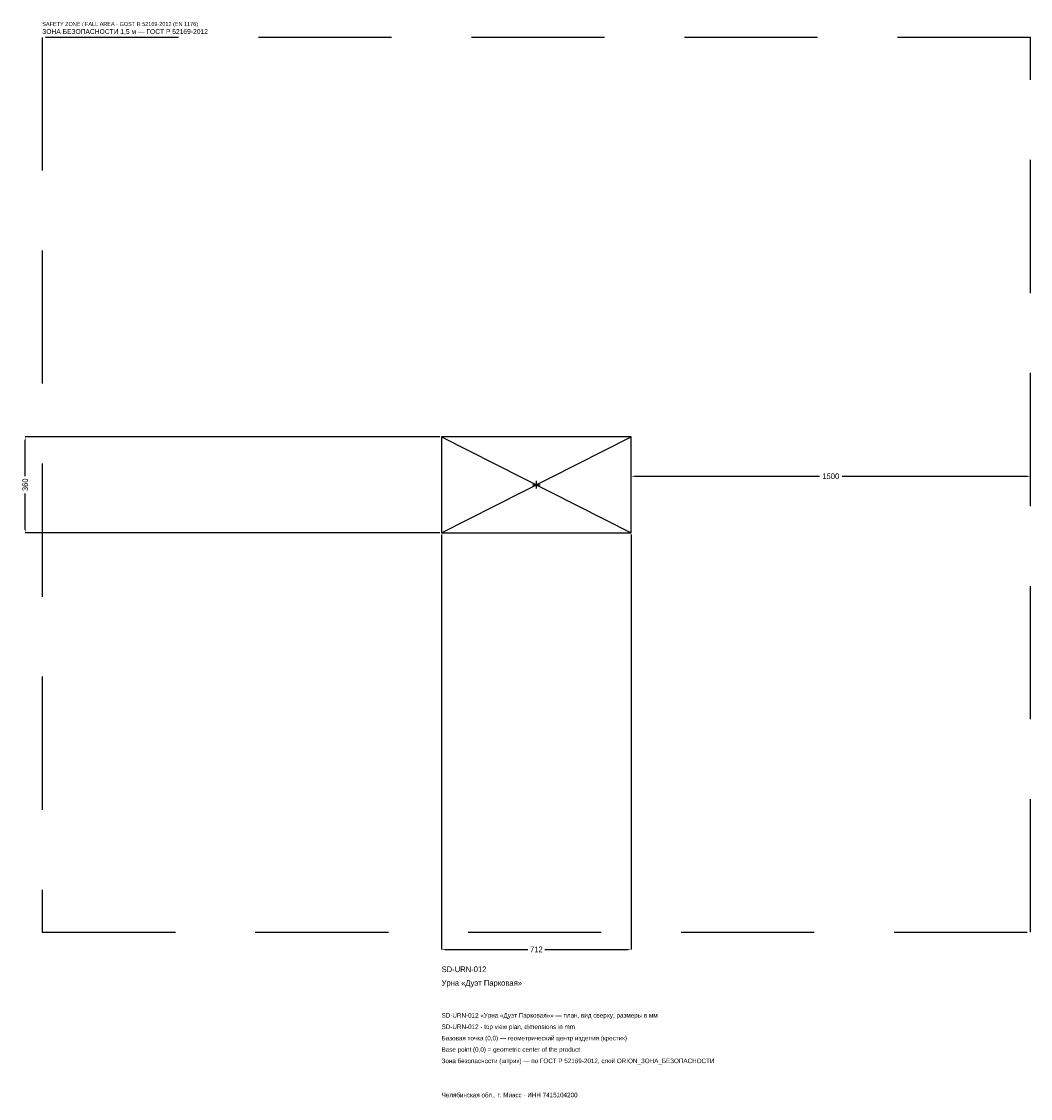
# Model space of a CAD drawing. Header units: metres. Extents: x -1934 to 1856, y -2304 to 1739.
import ezdxf

# ---------------------------------------------------------------- set-up
doc = ezdxf.new("R2010")
doc.units = ezdxf.units.M
doc.linetypes.add('DASHED', pattern=[800, 500, -300])
for name, color, linetype in [('ORION_ДАННЫЕ', 3, 'Continuous'), ('ORION_ЗОНА_БЕЗОПАСНОСТИ', 1, 'Continuous'), ('ORION_КОНТУР', 7, 'Continuous'), ('ORION_РАЗМЕРЫ', 8, 'Continuous')]:
    doc.layers.add(name, color=color, linetype=linetype)
doc.dimstyles.new('ORION', dxfattribs={"dimtxt": 21.36, "dimasz": 12.816, "dimexe": 1.25, "dimexo": 6.408, "dimtad": 1, "dimdec": 0, "dimcen": 2.5, "dimazin": 3, "dimtfac": 1, "dimtmove": 0, "dimatfit": 3, "dimarcsym": 0})

# ---------------------------------------------------------------- blocks, each defined once
blk = doc.blocks.new('_CLOSEDFILLED')
at = {"color": 0, "linetype": 'BYBLOCK'}
blk.add_solid([(-1, 0.16), (0, 0), (-1, -0.16)], dxfattribs=at)
blk = doc.blocks.new('*D1')
for p, q in [((-356, -186.408), (-356, -1744.08)), ((356, -186.408), (356, -1744.08)), ((-343.184, -1744.08), (-32.04, -1744.08)), ((32.04, -1744.08), (343.184, -1744.08))]:
    blk.add_line(p, q)
at = {"layer": 'Defpoints'}
for p in [(-356, -180), (356, -180), (-356, -1744.08)]:
    blk.add_point(p, dxfattribs=at)
at = {"layer": 'ORION_РАЗМЕРЫ', "xscale": 12.815999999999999, "yscale": 12.815999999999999, "rotation": 180}
blk.add_blockref('_CLOSEDFILLED', (-356, -1744.08), dxfattribs=at)
at = {"layer": 'ORION_РАЗМЕРЫ', "xscale": 12.815999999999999, "yscale": 12.815999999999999}
blk.add_blockref('_CLOSEDFILLED', (356, -1744.08), dxfattribs=at)
at = {"layer": 'ORION_РАЗМЕРЫ', "insert": (0, -1744.08), "char_height": 21.36, "attachment_point": 5}
blk.add_mtext('712', dxfattribs=at)
blk = doc.blocks.new('*D2')
for p, q in [((-362.408, 180), (-1920.08, 180)), ((-1920.08, 32.04), (-1920.08, 167.184)), ((-1920.08, -167.184), (-1920.08, -32.04)), ((-362.408, -180), (-1920.08, -180))]:
    blk.add_line(p, q)
at = {"layer": 'Defpoints'}
for p in [(-356, 180), (-1920.08, -180), (-356, -180)]:
    blk.add_point(p, dxfattribs=at)
at = {"layer": 'ORION_РАЗМЕРЫ', "xscale": 12.815999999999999, "yscale": 12.815999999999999}
for p, rotation in [((-1920.08, 180), 90), ((-1920.08, -180), 270)]:
    blk.add_blockref('_CLOSEDFILLED', p, dxfattribs=dict(at, rotation=rotation))
at = {"layer": 'ORION_РАЗМЕРЫ', "insert": (-1920.08, 0), "char_height": 21.36, "attachment_point": 5, "rotation": 90}
blk.add_mtext('360', dxfattribs=at)
blk = doc.blocks.new('*D3')
for p, q in [((356, 6.408), (356, 32.04)), ((368.816, 32.04), (1063.28, 32.04)), ((1148.72, 32.04), (1843.184, 32.04)), ((1856, 6.408), (1856, 32.04))]:
    blk.add_line(p, q)
at = {"layer": 'Defpoints'}
for p in [(356, 32.04), (356, 0), (1856, 0)]:
    blk.add_point(p, dxfattribs=at)
at = {"layer": 'ORION_РАЗМЕРЫ', "xscale": 12.815999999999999, "yscale": 12.815999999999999, "rotation": 180}
blk.add_blockref('_CLOSEDFILLED', (356, 32.04), dxfattribs=at)
at = {"layer": 'ORION_РАЗМЕРЫ', "xscale": 12.815999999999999, "yscale": 12.815999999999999}
blk.add_blockref('_CLOSEDFILLED', (1856, 32.04), dxfattribs=at)
at = {"layer": 'ORION_РАЗМЕРЫ', "insert": (1106, 32.04), "char_height": 21.36, "attachment_point": 5}
blk.add_mtext('1500', dxfattribs=at)
blk = doc.blocks.new('ОРИОН SD-URN-012 Урна Дуэт Парковая')
at = {"layer": 'ORION_ЗОНА_БЕЗОПАСНОСТИ', "linetype": 'DASHED'}
blk.add_lwpolyline([(-1856, -1680), (1856, -1680), (1856, 1680), (-1856, 1680)], close=True, dxfattribs=at)
at = {"layer": 'ORION_КОНТУР'}
for p, q in [((-356, -180), (356, 180)), ((-356, 180), (356, -180))]:
    blk.add_line(p, q, dxfattribs=at)
blk.add_lwpolyline([(-356, -180), (356, -180), (356, 180), (-356, 180)], close=True, dxfattribs=at)
at = {"layer": 'ORION_РАЗМЕРЫ'}
for p, q in [((-14.4, 0), (14.4, 0)), ((0, -14.4), (0, 14.4))]:
    blk.add_line(p, q, dxfattribs=at)
at = {"layer": 'ORION_ДАННЫЕ'}
for tag, p in [('АРТИКУЛ', (-356, -1829.52)), ('НАИМЕНОВАНИЕ', (-356, -1880.784))]:
    blk.add_attdef(tag, p, '', height=21.36, dxfattribs=at)
at = {"layer": 'ORION_ДАННЫЕ', "flags": 1}
for tag, p in [('ПРОИЗВОДИТЕЛЬ', (-356, -1932.048)), ('ТЕЛЕФОН', (-356, -1983.312)), ('САЙТ', (-356, -2085.84)), ('АДРЕС', (-356, -2137.104)), ('РЕКВИЗИТЫ', (-356, -2188.368)), ('ГАБАРИТЫ', (-356, -2239.632)), ('ЗОНА_БЕЗОПАСНОСТИ', (-356, -2290.896))]:
    blk.add_attdef(tag, p, '', height=21.36, dxfattribs=at)
at = {"layer": 'ORION_ЗОНА_БЕЗОПАСНОСТИ', "color": 1}
for s, height, p in [('SAFETY ZONE / FALL AREA - GOST R 52169-2012 (EN 1176)', 14.952, (-1856, 1722.72)), ('ЗОНА БЕЗОПАСНОСТИ 1,5 м — ГОСТ Р 52169-2012', 18.156, (-1856, 1692.816))]:
    blk.add_text(s, height=height, dxfattribs=at).set_placement(p)
at = {"layer": 'ORION_РАЗМЕРЫ'}
dim = blk.add_linear_dim(base=(-1920.08, -180), p1=(-356, -180), p2=(-356, 180), angle=90, dimstyle='ORION', dxfattribs=at)
dim.commit()
dim.dimension.update_dxf_attribs({"geometry": '*D2', "text_midpoint": (-1920.08, 0)})
for base, p1, p2, picture, middle in [((356, 32.04), (356, 0), (1856, 0), '*D3', (1106, 32.04)), ((-356, -1744.08), (-356, -180), (356, -180), '*D1', (0, -1744.08))]:
    dim = blk.add_linear_dim(base=base, p1=p1, p2=p2, dimstyle='ORION', dxfattribs=at)
    dim.commit()
    dim.dimension.update_dxf_attribs({"geometry": picture, "text_midpoint": middle})

msp = doc.modelspace()

# ---------------------------------------------------------------- block references
msp.add_blockref('ОРИОН SD-URN-012 Урна Дуэт Парковая', (0, 0)).add_auto_attribs({'АРТИКУЛ': 'SD-URN-012', 'НАИМЕНОВАНИЕ': 'Урна «Дуэт Парковая»'})

# ---------------------------------------------------------------- texts
at = {"layer": 'ORION_ДАННЫЕ', "color": 3}
for s, p in [('SD-URN-012 «Урна «Дуэт Парковая»» — план, вид сверху, размеры в мм', (-356, -2000.4)), ('SD-URN-012 - top view plan, dimensions in mm', (-356, -2043.12)), ('Челябинская обл., г. Миасс · ИНН 7415104200', (-356, -2299.44))]:
    msp.add_text(s, height=17.088, dxfattribs=at).set_placement(p)
at = {"layer": 'ORION_ДАННЫЕ', "color": 7}
for s, p in [('Базовая точка (0,0) — геометрический центр изделия (крестик)', (-356, -2085.84)), ('Base point (0,0) = geometric center of the product', (-356, -2128.56))]:
    msp.add_text(s, height=17.088, dxfattribs=at).set_placement(p)
at = {"layer": 'ORION_ДАННЫЕ', "color": 1}
msp.add_text('Зона безопасности (штрих) — по ГОСТ Р 52169-2012, слой ORION_ЗОНА_БЕЗОПАСНОСТИ', height=17.088, dxfattribs=at).set_placement((-356, -2171.28))

doc.saveas('drawing.dxf')
